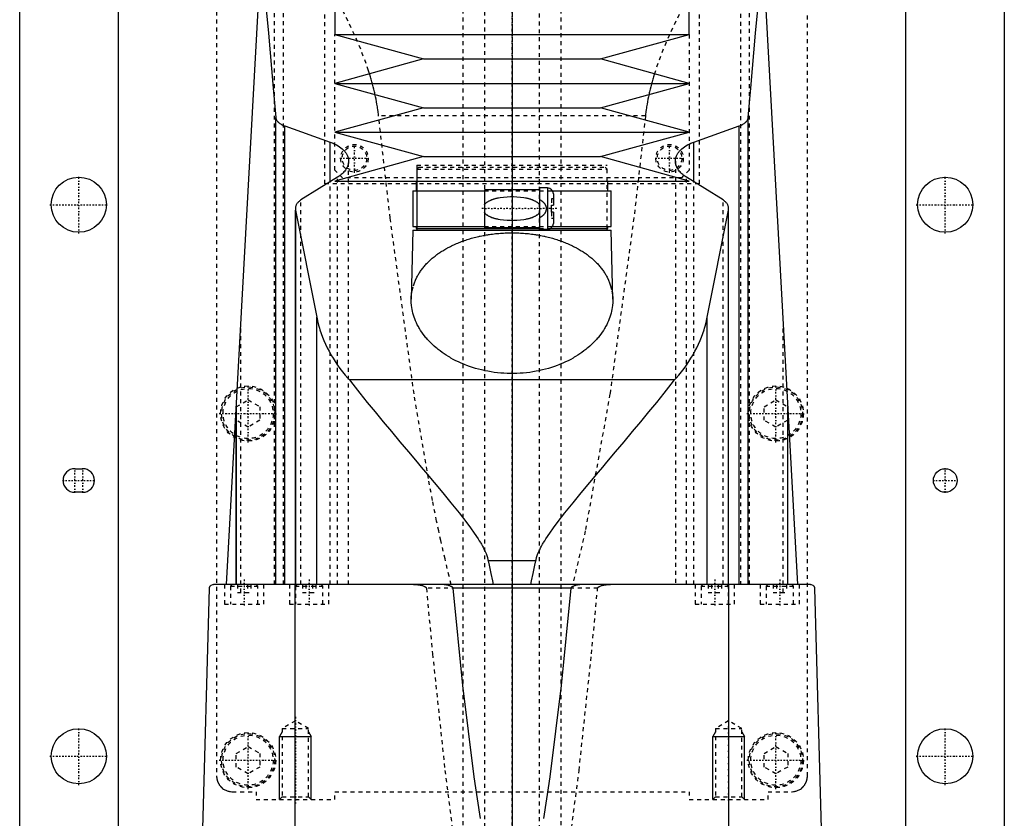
# Model space of a CAD drawing. Extents: x -125 to 125, y -136 to 719.
# Tile 4 of 11: x -125 to 125, y 57 to 260. Entities that reach past the tile are written whole.
import ezdxf

# ---------------------------------------------------------------- set-up
doc = ezdxf.new("R2010")
doc.units = 0
doc.linetypes.add('CENTER', pattern=[1.5, 0.45, -0.5, 0.05, -0.5])
doc.linetypes.add('DASHED', pattern=[2, 1, -1])
for name, color, linetype in [('AM_0', 7, 'CONTINUOUS'), ('AM_10', 7, 'CONTINUOUS'), ('AM_3', 7, 'DASHED'), ('AM_7', 7, 'CENTER')]:
    doc.layers.add(name, color=color, linetype=linetype)

msp = doc.modelspace()

# ---------------------------------------------------------------- linework, layer by layer
at = {"layer": 'AM_0', "color": 7, "linetype": 'CONTINUOUS'}
for p, q in [((-45, 435.75), (-45, 256.2)), ((45, 256.2), (45, 435.75)), ((-125, 53), (-125, 383)), ((125, 383), (125, 53)), ((-100, 363), (-100, 25)), ((100, 25), (100, 363)), ((-72.48, 116.6), (-61.98, 307.16)), ((61.98, 307.16), (72.48, 116.6)), ((-45, 256.2), (-22.5, 250)), ((-45, 256.2), (45, 256.2)), ((22.5, 250), (45, 256.2)), ((-22.5, 250), (-45, 243.8)), ((-22.5, 250), (22.5, 250)), ((45, 243.8), (22.5, 250)), ((-45, 243.8), (-22.5, 237.6)), ((-45, 243.8), (45, 243.8)), ((22.5, 237.6), (45, 243.8)), ((-22.5, 237.6), (-45, 231.4)), ((-22.5, 237.6), (22.5, 237.6)), ((45, 231.4), (22.5, 237.6)), ((-60, 116.6), (-60, 235.17)), ((60, 116.6), (60, 235.17)), ((-57.68, 116.6), (-57.68, 232.98)), ((-57.68, 232.98), (-46.13, 228.89)), ((46.13, 228.89), (57.68, 232.98)), ((57.68, 116.6), (57.68, 232.98)), ((-45, 231.4), (-22.5, 225.2)), ((-45, 231.4), (45, 231.4)), ((22.5, 225.2), (45, 231.4)), ((-46.13, 218.85), (-46.13, 228.89)), ((46.13, 218.85), (46.13, 228.89)), ((-22.5, 225.2), (-45, 219)), ((-22.5, 225.2), (22.5, 225.2)), ((45, 219), (22.5, 225.2)), ((-44.32, 219.97), (-53.59, 214.2)), ((-45, 219), (45, 219)), ((-24.35, 219), (-24.35, 216.5)), ((24.35, 216.5), (24.35, 219)), ((53.59, 214.2), (44.32, 219.97)), ((-25.15, 216.5), (-25.15, 207.5)), ((-25.15, 216.5), (-7, 216.5)), ((7, 216.8), (-7, 216.8)), ((-7, 216.8), (-7, 207.2)), ((9, 217.25), (7, 217.25)), ((7, 217.25), (7, 206.75)), ((9, 217.25), (9, 206.75)), ((10.3, 216.5), (25.15, 216.5)), ((10.5, 215.75), (10.5, 212.9)), ((25.15, 207.5), (25.15, 216.5)), ((10, 211.1), (10, 212.9)), ((10, 212.9), (10.5, 212.9)), ((-55, 212.05), (-55, 116.6)), ((-54.96, 116.6), (-54.96, 211.64)), ((-54.96, 211.64), (-49.57, 184.45)), ((10.5, 211.1), (10, 211.1)), ((10.5, 211.1), (10.5, 208.25)), ((49.57, 184.45), (54.96, 211.64)), ((54.96, 116.6), (54.96, 211.64)), ((55, 116.6), (55, 212.05)), ((-25.15, 207.5), (-7, 207.5)), ((-24.35, 207.5), (-24.35, 207)), ((10.3, 207.5), (25.15, 207.5)), ((24.35, 207), (24.35, 207.5)), ((-25.17, 206.5), (-25.59, 189.04)), ((-25.17, 206.5), (25.18, 206.5)), ((-24.35, 207), (7, 207)), ((-24.17, 207), (-24.17, 206.5)), ((-7, 207.2), (7, 207.2)), ((7, 206.75), (9, 206.75)), ((9.83, 207), (24.35, 207)), ((24.18, 206.5), (24.18, 207)), ((25.59, 189.04), (25.18, 206.5)), ((-49.57, 116.6), (-49.57, 184.45)), ((49.57, 116.6), (49.57, 184.45)), ((41.3, 168.52), (-41.3, 168.52)), ((-70, 116.6), (-70, 161.75)), ((-70, 161.67), (-70, 116.6)), ((70, 116.6), (70, 161.75)), ((70, 116.6), (70, 161.67)), ((-111, 146), (-109, 146)), ((-109, 140), (-111, 140)), ((6.05, 122.62), (-6.05, 122.62)), ((-79, 34.5), (-76.83, 115.63)), ((75.83, 116.6), (-75.83, 116.6)), ((-55.06, 34.5), (-55.06, 116.6)), ((14.95, 115.63), (-14.95, 115.63)), ((55.06, 34.5), (55.06, 116.6)), ((76.83, 115.63), (79, 34.5))]:
    msp.add_line(p, q, dxfattribs=at)
for points in [[(-63.73, 275.44, 0), (-63.09, 269.45, 0), (-61.84, 256.58, 0), (-60.6, 242.59, 0), (-60, 235.17, 0)], [(60, 235.17, 0), (60.6, 242.59, 0), (61.84, 256.58, 0), (63.09, 269.45, 0), (63.73, 275.44, 0)], [(-60, 235.17, 0), (-59.99, 235.1, 0), (-59.96, 234.97, 0), (-59.93, 234.83, 0), (-59.9, 234.76, 0), (-59.88, 234.69, 0), (-59.81, 234.55, 0), (-59.73, 234.41, 0), (-59.64, 234.27, 0), (-59.53, 234.14, 0), (-59.41, 234.01, 0), (-59.34, 233.94, 0), (-59.28, 233.88, 0), (-59.13, 233.75, 0), (-58.97, 233.63, 0), (-58.81, 233.52, 0), (-58.63, 233.41, 0), (-58.44, 233.31, 0), (-58.34, 233.26, 0), (-58.24, 233.21, 0), (-58.03, 233.12, 0), (-57.8, 233.03, 0), (-57.68, 232.98, 0)], [(57.68, 232.98, 0), (57.8, 233.03, 0), (58.03, 233.12, 0), (58.24, 233.21, 0), (58.34, 233.26, 0), (58.44, 233.31, 0), (58.63, 233.41, 0), (58.81, 233.52, 0), (58.97, 233.63, 0), (59.13, 233.75, 0), (59.28, 233.88, 0), (59.34, 233.94, 0), (59.41, 234.01, 0), (59.53, 234.14, 0), (59.64, 234.27, 0), (59.73, 234.41, 0), (59.81, 234.55, 0), (59.88, 234.69, 0), (59.9, 234.76, 0), (59.93, 234.83, 0), (59.96, 234.97, 0), (59.99, 235.1, 0), (60, 235.17, 0)], [(-46.13, 228.89, 0), (-45.89, 228.8, 0), (-45.41, 228.6, 0), (-44.96, 228.4, 0), (-44.75, 228.29, 0), (-44.54, 228.18, 0), (-44.16, 227.95, 0), (-43.79, 227.72, 0), (-43.44, 227.46, 0), (-43.12, 227.2, 0), (-42.83, 226.92, 0), (-42.69, 226.78, 0), (-42.56, 226.64, 0), (-42.32, 226.35, 0), (-42.11, 226.05, 0), (-41.94, 225.74, 0), (-41.79, 225.44, 0), (-41.67, 225.13, 0), (-41.63, 224.97, 0), (-41.59, 224.82, 0), (-41.53, 224.51, 0), (-41.5, 224.21, 0), (-41.5, 224.06, 0)], [(41.5, 224.06, 0), (41.5, 224.21, 0), (41.53, 224.51, 0), (41.59, 224.82, 0), (41.63, 224.97, 0), (41.67, 225.13, 0), (41.79, 225.44, 0), (41.94, 225.74, 0), (42.11, 226.05, 0), (42.32, 226.35, 0), (42.56, 226.64, 0), (42.69, 226.78, 0), (42.83, 226.92, 0), (43.12, 227.2, 0), (43.44, 227.46, 0), (43.79, 227.72, 0), (44.16, 227.96, 0), (44.55, 228.18, 0), (44.75, 228.29, 0), (44.96, 228.4, 0), (45.41, 228.6, 0), (45.89, 228.8, 0), (46.13, 228.89, 0)], [(-41.5, 224.06, 0), (-41.5, 223.94, 0), (-41.52, 223.7, 0), (-41.55, 223.47, 0), (-41.58, 223.34, 0), (-41.6, 223.22, 0), (-41.67, 222.98, 0), (-41.76, 222.74, 0), (-41.86, 222.5, 0), (-41.99, 222.25, 0), (-42.13, 222.01, 0), (-42.21, 221.9, 0), (-42.29, 221.78, 0), (-42.47, 221.54, 0), (-42.67, 221.31, 0), (-42.88, 221.09, 0), (-43.11, 220.87, 0), (-43.35, 220.66, 0), (-43.48, 220.55, 0), (-43.61, 220.45, 0), (-43.89, 220.25, 0), (-44.17, 220.06, 0), (-44.32, 219.97, 0)], [(44.32, 219.97, 0), (44.17, 220.06, 0), (43.88, 220.25, 0), (43.61, 220.45, 0), (43.48, 220.56, 0), (43.35, 220.66, 0), (43.1, 220.87, 0), (42.88, 221.09, 0), (42.66, 221.32, 0), (42.47, 221.55, 0), (42.29, 221.78, 0), (42.21, 221.9, 0), (42.13, 222.02, 0), (41.99, 222.26, 0), (41.86, 222.5, 0), (41.76, 222.74, 0), (41.67, 222.98, 0), (41.6, 223.22, 0), (41.58, 223.35, 0), (41.55, 223.47, 0), (41.52, 223.7, 0), (41.5, 223.94, 0), (41.5, 224.06, 0)], [(-53.59, 214.2, 0), (-53.66, 214.15, 0), (-53.81, 214.05, 0), (-53.95, 213.94, 0), (-54.01, 213.89, 0), (-54.08, 213.84, 0), (-54.2, 213.72, 0), (-54.31, 213.61, 0), (-54.42, 213.49, 0), (-54.52, 213.37, 0), (-54.61, 213.25, 0), (-54.65, 213.19, 0), (-54.69, 213.13, 0), (-54.76, 213, 0), (-54.82, 212.87, 0), (-54.87, 212.75, 0), (-54.92, 212.62, 0), (-54.95, 212.49, 0), (-54.96, 212.43, 0), (-54.97, 212.36, 0), (-54.99, 212.24, 0), (-55, 212.11, 0), (-55, 212.05, 0)], [(55, 212.05, 0), (55, 212.11, 0), (54.99, 212.24, 0), (54.97, 212.36, 0), (54.96, 212.43, 0), (54.95, 212.49, 0), (54.92, 212.62, 0), (54.87, 212.75, 0), (54.82, 212.87, 0), (54.76, 213, 0), (54.69, 213.13, 0), (54.65, 213.19, 0), (54.61, 213.25, 0), (54.52, 213.37, 0), (54.42, 213.49, 0), (54.31, 213.61, 0), (54.2, 213.72, 0), (54.08, 213.84, 0), (54.01, 213.89, 0), (53.95, 213.94, 0), (53.81, 214.05, 0), (53.66, 214.15, 0), (53.59, 214.2, 0)], [(-55, 212.05, 0), (-55, 211.98, 0), (-54.99, 211.85, 0), (-54.97, 211.71, 0), (-54.96, 211.64, 0)], [(54.96, 211.64, 0), (54.97, 211.71, 0), (54.99, 211.85, 0), (55, 211.98, 0), (55, 212.05, 0)], [(25.59, 189.04, 0), (25.59, 188.81, 0), (25.59, 188.35, 0), (25.56, 187.87, 0), (25.54, 187.64, 0), (25.52, 187.4, 0), (25.46, 186.92, 0), (25.38, 186.43, 0), (25.28, 185.95, 0), (25.16, 185.46, 0), (25.02, 184.97, 0), (24.95, 184.73, 0), (24.87, 184.49, 0), (24.69, 184, 0), (24.49, 183.51, 0), (24.28, 183.02, 0), (24.04, 182.54, 0), (23.78, 182.06, 0), (23.65, 181.82, 0), (23.51, 181.58, 0), (23.21, 181.1, 0), (22.9, 180.63, 0), (22.74, 180.4, 0), (22.57, 180.17, 0), (22.22, 179.71, 0), (21.85, 179.25, 0), (21.66, 179.03, 0), (21.46, 178.8, 0), (21.06, 178.36, 0), (20.63, 177.93, 0), (20.19, 177.51, 0), (19.74, 177.09, 0), (19.27, 176.68, 0), (19.03, 176.48, 0), (18.78, 176.28, 0), (18.28, 175.9, 0), (17.77, 175.52, 0), (17.24, 175.15, 0), (16.69, 174.79, 0), (16.12, 174.44, 0), (15.82, 174.26, 0), (15.52, 174.09, 0), (14.9, 173.75, 0), (14.26, 173.41, 0), (13.6, 173.09, 0), (12.93, 172.79, 0), (12.23, 172.49, 0), (11.87, 172.35, 0), (11.51, 172.21, 0), (10.78, 171.95, 0), (10.04, 171.7, 0), (9.28, 171.46, 0), (8.5, 171.25, 0), (7.72, 171.05, 0), (7.32, 170.96, 0), (6.93, 170.87, 0), (6.12, 170.71, 0), (5.31, 170.57, 0), (4.5, 170.45, 0), (3.68, 170.35, 0), (2.86, 170.27, 0), (2.45, 170.24, 0), (2.04, 170.21, 0), (1.22, 170.17, 0), (0.41, 170.15, 0), (0, 170.15, 0), (-0.41, 170.15, 0), (-1.22, 170.17, 0), (-2.04, 170.21, 0), (-2.45, 170.24, 0), (-2.86, 170.27, 0), (-3.68, 170.35, 0), (-4.5, 170.45, 0), (-5.31, 170.57, 0), (-6.12, 170.71, 0), (-6.93, 170.87, 0), (-7.32, 170.96, 0), (-7.72, 171.05, 0), (-8.5, 171.25, 0), (-9.28, 171.46, 0), (-10.04, 171.7, 0), (-10.78, 171.95, 0), (-11.51, 172.21, 0), (-11.87, 172.35, 0), (-12.23, 172.49, 0), (-12.93, 172.79, 0), (-13.6, 173.09, 0), (-14.26, 173.41, 0), (-14.9, 173.75, 0), (-15.52, 174.09, 0), (-15.82, 174.26, 0), (-16.12, 174.44, 0), (-16.69, 174.79, 0), (-17.24, 175.15, 0), (-17.77, 175.52, 0), (-18.28, 175.9, 0), (-18.78, 176.28, 0), (-19.03, 176.48, 0), (-19.27, 176.68, 0), (-19.74, 177.09, 0), (-20.19, 177.51, 0), (-20.63, 177.93, 0), (-21.06, 178.36, 0), (-21.46, 178.8, 0), (-21.66, 179.03, 0), (-21.85, 179.25, 0), (-22.22, 179.71, 0), (-22.57, 180.17, 0), (-22.74, 180.4, 0), (-22.9, 180.63, 0), (-23.21, 181.1, 0), (-23.51, 181.58, 0), (-23.65, 181.82, 0), (-23.78, 182.06, 0), (-24.04, 182.54, 0), (-24.28, 183.02, 0), (-24.49, 183.51, 0), (-24.69, 184, 0), (-24.87, 184.49, 0), (-24.95, 184.73, 0), (-25.02, 184.97, 0), (-25.16, 185.46, 0), (-25.28, 185.95, 0), (-25.38, 186.43, 0), (-25.46, 186.92, 0), (-25.52, 187.4, 0), (-25.54, 187.64, 0), (-25.56, 187.87, 0), (-25.59, 188.35, 0), (-25.59, 188.81, 0), (-25.59, 189.04, 0)], [(-49.57, 184.45, 0), (-49.48, 184, 0), (-49.28, 183.08, 0), (-49.04, 182.16, 0), (-48.91, 181.7, 0), (-48.77, 181.24, 0), (-48.47, 180.33, 0), (-48.13, 179.42, 0), (-47.76, 178.51, 0), (-47.36, 177.6, 0), (-46.93, 176.7, 0), (-46.7, 176.26, 0), (-46.46, 175.81, 0), (-45.97, 174.92, 0), (-45.44, 174.04, 0), (-44.89, 173.16, 0), (-44.3, 172.3, 0), (-43.68, 171.44, 0), (-43.36, 171.01, 0), (-43.04, 170.59, 0), (-42.36, 169.75, 0), (-41.66, 168.93, 0), (-41.3, 168.52, 0)], [(41.3, 168.52, 0), (41.66, 168.93, 0), (42.36, 169.75, 0), (43.04, 170.59, 0), (43.36, 171.01, 0), (43.68, 171.44, 0), (44.3, 172.3, 0), (44.89, 173.16, 0), (45.44, 174.04, 0), (45.97, 174.92, 0), (46.46, 175.81, 0), (46.7, 176.26, 0), (46.93, 176.7, 0), (47.36, 177.6, 0), (47.76, 178.51, 0), (48.13, 179.42, 0), (48.47, 180.33, 0), (48.77, 181.24, 0), (48.91, 181.7, 0), (49.04, 182.16, 0), (49.28, 183.08, 0), (49.48, 184, 0), (49.57, 184.45, 0)], [(-41.3, 168.52, 0), (-40.44, 167.42, 0), (-38.64, 165.15, 0), (-36.74, 162.81, 0), (-35.76, 161.61, 0), (-34.77, 160.4, 0), (-32.72, 157.92, 0), (-30.63, 155.41, 0), (-28.48, 152.85, 0), (-26.31, 150.27, 0), (-24.12, 147.67, 0), (-23.03, 146.37, 0), (-21.93, 145.07, 0), (-19.76, 142.48, 0), (-17.6, 139.89, 0), (-15.49, 137.32, 0), (-13.43, 134.76, 0), (-11.45, 132.21, 0), (-10.51, 130.94, 0), (-9.59, 129.67, 0), (-8.57, 128.15, 0), (-8.3, 127.72, 0), (-8.03, 127.27, 0), (-7.89, 127.05, 0), (-7.76, 126.83, 0), (-7.51, 126.37, 0), (-7.26, 125.91, 0), (-7.03, 125.44, 0), (-6.81, 124.96, 0), (-6.6, 124.47, 0), (-6.5, 124.22, 0), (-6.41, 123.97, 0), (-6.25, 123.44, 0), (-6.11, 122.9, 0), (-6.05, 122.62, 0)], [(6.05, 122.62, 0), (6.11, 122.9, 0), (6.25, 123.44, 0), (6.41, 123.97, 0), (6.5, 124.22, 0), (6.6, 124.47, 0), (6.81, 124.96, 0), (7.03, 125.44, 0), (7.26, 125.91, 0), (7.51, 126.37, 0), (7.76, 126.83, 0), (7.89, 127.05, 0), (8.03, 127.27, 0), (8.3, 127.72, 0), (8.57, 128.15, 0), (9.59, 129.67, 0), (10.51, 130.94, 0), (11.45, 132.21, 0), (13.43, 134.76, 0), (15.49, 137.32, 0), (17.6, 139.89, 0), (19.76, 142.48, 0), (21.93, 145.07, 0), (23.03, 146.37, 0), (24.12, 147.67, 0), (26.31, 150.27, 0), (28.48, 152.85, 0), (30.63, 155.41, 0), (32.72, 157.92, 0), (34.77, 160.4, 0), (35.76, 161.61, 0), (36.74, 162.81, 0), (38.64, 165.15, 0), (40.44, 167.42, 0), (41.3, 168.52, 0)], [(-6.05, 122.62, 0), (-5.83, 121.51, 0), (-5.4, 119.43, 0), (-4.97, 117.5, 0), (-4.76, 116.6, 0)], [(4.76, 116.6, 0), (4.97, 117.5, 0), (5.4, 119.43, 0), (5.83, 121.51, 0), (6.05, 122.62, 0)], [(-76.83, 115.63, 0), (-76.83, 115.63, 0), (-76.83, 115.63, 0), (-76.83, 115.63, 0), (-76.83, 115.63, 0), (-76.83, 115.63, 0), (-76.83, 115.63, 0), (-76.83, 115.63, 0), (-76.83, 115.63, 0), (-76.83, 115.64, 0), (-76.83, 115.64, 0), (-76.83, 115.64, 0), (-76.83, 115.65, 0), (-76.83, 115.65, 0), (-76.83, 115.65, 0), (-76.83, 115.66, 0), (-76.83, 115.66, 0), (-76.83, 115.66, 0), (-76.83, 115.66, 0), (-76.83, 115.66, 0), (-76.83, 115.67, 0), (-76.83, 115.67, 0), (-76.83, 115.67, 0), (-76.83, 115.68, 0), (-76.83, 115.68, 0), (-76.83, 115.68, 0), (-76.83, 115.68, 0), (-76.83, 115.68, 0), (-76.83, 115.69, 0), (-76.83, 115.69, 0), (-76.82, 115.71, 0), (-76.82, 115.72, 0), (-76.82, 115.73, 0), (-76.82, 115.74, 0), (-76.82, 115.75, 0), (-76.82, 115.75, 0), (-76.82, 115.76, 0), (-76.82, 115.76, 0), (-76.82, 115.77, 0), (-76.81, 115.8, 0), (-76.81, 115.82, 0), (-76.8, 115.83, 0), (-76.79, 115.87, 0), (-76.78, 115.9, 0), (-76.75, 115.98, 0), (-76.7, 116.09, 0), (-76.68, 116.13, 0), (-76.65, 116.17, 0), (-76.6, 116.24, 0), (-76.55, 116.3, 0), (-76.35, 116.45, 0), (-76, 116.59, 0), (-75.83, 116.6, 0)], [(-14.95, 115.63, 0), (-14.95, 115.63, 0), (-14.95, 115.63, 0), (-14.95, 115.64, 0), (-14.95, 115.64, 0), (-14.95, 115.64, 0), (-14.95, 115.65, 0), (-14.95, 115.65, 0), (-14.95, 115.66, 0), (-14.95, 115.67, 0), (-14.95, 115.67, 0), (-14.95, 115.67, 0), (-14.96, 115.68, 0), (-14.96, 115.68, 0), (-14.96, 115.69, 0), (-14.96, 115.69, 0), (-14.96, 115.7, 0), (-14.96, 115.7, 0), (-14.96, 115.71, 0), (-14.97, 115.71, 0), (-14.97, 115.71, 0), (-14.97, 115.72, 0), (-14.97, 115.72, 0), (-14.97, 115.72, 0), (-14.97, 115.73, 0), (-14.98, 115.73, 0), (-14.98, 115.74, 0), (-14.98, 115.74, 0), (-14.98, 115.74, 0), (-14.98, 115.75, 0), (-14.99, 115.75, 0), (-14.99, 115.76, 0), (-14.99, 115.76, 0), (-14.99, 115.77, 0), (-15, 115.77, 0), (-15, 115.77, 0), (-15, 115.78, 0), (-15.01, 115.79, 0), (-15.03, 115.82, 0), (-15.05, 115.84, 0), (-15.07, 115.87, 0), (-15.09, 115.88, 0), (-15.1, 115.89, 0), (-15.12, 115.91, 0), (-15.15, 115.93, 0), (-15.17, 115.95, 0), (-15.2, 115.97, 0), (-15.23, 115.99, 0), (-15.24, 116, 0), (-15.26, 116.01, 0), (-15.28, 116.03, 0), (-15.31, 116.04, 0), (-15.33, 116.05, 0), (-15.34, 116.06, 0), (-15.37, 116.08, 0), (-15.4, 116.09, 0), (-15.41, 116.1, 0), (-15.43, 116.11, 0), (-15.46, 116.12, 0), (-15.49, 116.13, 0), (-15.59, 116.18, 0), (-15.76, 116.24, 0), (-15.94, 116.3, 0), (-16.13, 116.36, 0), (-16.32, 116.4, 0), (-16.41, 116.42, 0), (-16.51, 116.44, 0), (-16.71, 116.48, 0), (-16.9, 116.51, 0), (-17.1, 116.54, 0), (-17.29, 116.56, 0), (-17.49, 116.57, 0), (-17.58, 116.58, 0), (-17.68, 116.59, 0), (-17.87, 116.6, 0), (-18.05, 116.6, 0), (-18.15, 116.6, 0)], [(-7.96, 57.2, 0), (-8.79, 62.22, 0), (-9.62, 67.74, 0), (-12.5, 90.94, 0), (-14.95, 115.63, 0)], [(14.95, 115.63, 0), (12.5, 90.94, 0), (9.62, 67.74, 0), (8.79, 62.22, 0), (7.96, 57.2, 0)], [(18.15, 116.6, 0), (18.05, 116.6, 0), (17.87, 116.6, 0), (17.68, 116.59, 0), (17.58, 116.58, 0), (17.49, 116.57, 0), (17.29, 116.56, 0), (17.1, 116.54, 0), (16.9, 116.51, 0), (16.71, 116.48, 0), (16.51, 116.44, 0), (16.41, 116.42, 0), (16.32, 116.4, 0), (16.13, 116.36, 0), (15.94, 116.3, 0), (15.76, 116.24, 0), (15.59, 116.18, 0), (15.49, 116.13, 0), (15.46, 116.12, 0), (15.43, 116.11, 0), (15.41, 116.1, 0), (15.4, 116.09, 0), (15.37, 116.08, 0), (15.34, 116.06, 0), (15.33, 116.05, 0), (15.31, 116.04, 0), (15.28, 116.03, 0), (15.26, 116.01, 0), (15.24, 116, 0), (15.23, 115.99, 0), (15.2, 115.97, 0), (15.17, 115.95, 0), (15.15, 115.93, 0), (15.12, 115.91, 0), (15.1, 115.89, 0), (15.09, 115.88, 0), (15.07, 115.87, 0), (15.05, 115.84, 0), (15.03, 115.82, 0), (15.01, 115.79, 0), (15, 115.78, 0), (15, 115.77, 0), (15, 115.77, 0), (14.99, 115.77, 0), (14.99, 115.76, 0), (14.99, 115.76, 0), (14.99, 115.75, 0), (14.98, 115.75, 0), (14.98, 115.74, 0), (14.98, 115.74, 0), (14.98, 115.74, 0), (14.98, 115.73, 0), (14.97, 115.73, 0), (14.97, 115.72, 0), (14.97, 115.72, 0), (14.97, 115.72, 0), (14.97, 115.71, 0), (14.97, 115.71, 0), (14.96, 115.71, 0), (14.96, 115.7, 0), (14.96, 115.7, 0), (14.96, 115.69, 0), (14.96, 115.69, 0), (14.96, 115.68, 0), (14.96, 115.68, 0), (14.95, 115.67, 0), (14.95, 115.67, 0), (14.95, 115.67, 0), (14.95, 115.66, 0), (14.95, 115.65, 0), (14.95, 115.65, 0), (14.95, 115.64, 0), (14.95, 115.64, 0), (14.95, 115.64, 0), (14.95, 115.63, 0), (14.95, 115.63, 0), (14.95, 115.63, 0)], [(75.83, 116.6, 0), (76, 116.59, 0), (76.35, 116.45, 0), (76.55, 116.3, 0), (76.6, 116.24, 0), (76.65, 116.17, 0), (76.68, 116.13, 0), (76.7, 116.09, 0), (76.75, 115.98, 0), (76.78, 115.9, 0), (76.79, 115.87, 0), (76.8, 115.83, 0), (76.81, 115.82, 0), (76.81, 115.8, 0), (76.82, 115.77, 0), (76.82, 115.76, 0), (76.82, 115.76, 0), (76.82, 115.75, 0), (76.82, 115.75, 0), (76.82, 115.74, 0), (76.82, 115.73, 0), (76.82, 115.72, 0), (76.82, 115.71, 0), (76.83, 115.69, 0), (76.83, 115.69, 0), (76.83, 115.68, 0), (76.83, 115.68, 0), (76.83, 115.68, 0), (76.83, 115.68, 0), (76.83, 115.68, 0), (76.83, 115.67, 0), (76.83, 115.67, 0), (76.83, 115.67, 0), (76.83, 115.66, 0), (76.83, 115.66, 0), (76.83, 115.66, 0), (76.83, 115.66, 0), (76.83, 115.66, 0), (76.83, 115.65, 0), (76.83, 115.65, 0), (76.83, 115.65, 0), (76.83, 115.64, 0), (76.83, 115.64, 0), (76.83, 115.64, 0), (76.83, 115.63, 0), (76.83, 115.63, 0), (76.83, 115.63, 0), (76.83, 115.63, 0), (76.83, 115.63, 0), (76.83, 115.63, 0), (76.83, 115.63, 0), (76.83, 115.63, 0), (76.83, 115.63, 0)]]:
    msp.add_polyline3d(points, dxfattribs=at)
for centre, radius in [((-110, 213), 7), ((110, 213), 7), ((110, 143), 3), ((-110, 73), 7), ((110, 73), 7)]:
    msp.add_circle(centre, radius, dxfattribs=at)
for centre, radius, start, end in [((9, 215.75), 1.5, 0, 90), ((9, 208.25), 1.5, 270, 0), ((-111, 143), 3, 90, 270), ((-109, 143), 3, 270, 90)]:
    msp.add_arc(centre, radius, start, end, dxfattribs=at)
at = {"layer": 'AM_10', "color": 7, "linetype": 'CONTINUOUS'}
for p, q in [((-58.32, 79.17), (-59, 78)), ((-59, 62), (-59, 78)), ((-59, 78), (-51, 78)), ((-51.68, 79.17), (-51, 78)), ((-51, 62), (-51, 78)), ((51.68, 79.17), (51, 78)), ((51, 62), (51, 78)), ((51, 78), (59, 78)), ((58.32, 79.17), (59, 78)), ((59, 62), (59, 78))]:
    msp.add_line(p, q, dxfattribs=at)
at = {"layer": 'AM_3', "color": 6, "linetype": 'DASHED'}
for p, q in [((-7, 680), (-7, -97.5)), ((7, -97.5), (7, 680)), ((-12.5, 664.5), (-12.5, -56.5)), ((12.5, -56.5), (12.5, 664.5)), ((-75, 380), (-75, 68)), ((75, 68), (75, 380)), ((-58, 116.6), (-58, 315.44)), ((58, 315.44), (58, 116.6)), ((-60.27, 116.6), (-60.27, 312.71)), ((60.27, 116.6), (60.27, 312.71)), ((-47.5, 218.3), (-47.5, 311.3)), ((47.5, 311.3), (47.5, 218.3)), ((-45, 221.8), (-45, 256.2)), ((45, 256.2), (45, 221.8)), ((33.89, 235.56), (-33.89, 235.56)), ((-41.5, 116.6), (-41.5, 224.06)), ((-24.17, 223), (-24.17, 207)), ((-24.17, 223), (24.18, 223)), ((-23.67, 222.5), (-24.17, 222)), ((-23.67, 222.5), (23.68, 222.5)), ((24.18, 222), (23.68, 222.5)), ((24.18, 207), (24.18, 223)), ((41.5, 224.06), (41.5, 116.6)), ((-43, 219.8), (-45, 221.8)), ((-24.17, 222), (-24.17, 207)), ((-24.17, 222), (24.18, 222)), ((24.18, 207), (24.18, 222)), ((45, 221.8), (43, 219.8)), ((47.5, 218.3), (-47.5, 218.3)), ((-46.13, 116.6), (-46.13, 218.85)), ((-44.32, 116.6), (-44.32, 219.97)), ((43, 219.8), (-43, 219.8)), ((44.32, 116.6), (44.32, 219.97)), ((46.13, 116.6), (46.13, 218.85)), ((-7, 216.5), (10.3, 216.5)), ((-53.59, 116.6), (-53.59, 214.2)), ((10, 214.5), (10, 212.9)), ((10.5, 214.5), (10, 214.5)), ((53.59, 116.6), (53.59, 214.2)), ((10, 211.1), (10, 209.5)), ((-7, 207.5), (10.3, 207.5)), ((10.5, 209.5), (10, 209.5)), ((7, 207), (9.83, 207)), ((-68.87, 114.6), (-68.87, 182.23)), ((68.87, 114.6), (68.87, 182.23)), ((-70, 161.73), (-67, 163.46)), ((-67, 163.46), (-64, 161.73)), ((64, 161.73), (67, 163.46)), ((67, 163.46), (70, 161.73)), ((-70, 161.67), (-70, 161.73)), ((-70, 116.6), (-70, 161.71)), ((-70, 161.67), (-70, 161.71)), ((-64, 161.73), (-64, 158.27)), ((64, 158.27), (64, 161.73)), ((70, 161.73), (70, 161.67)), ((70, 116.6), (70, 161.71)), ((-67, 156.54), (-70, 158.27)), ((-64, 158.27), (-67, 156.54)), ((67, 156.54), (64, 158.27)), ((70, 158.27), (67, 156.54)), ((-73, 116.6), (-73, 111.6)), ((-71.1, 116.6), (-71.5, 116.2)), ((-71.5, 116.2), (-71.5, 111.6)), ((-71.5, 116.2), (-64.5, 116.2)), ((-69.73, 116.6), (-69.73, 114.6)), ((-67.13, 116.6), (-67.13, 114.6)), ((-66.27, 116.6), (-66.27, 114.6)), ((-64.5, 116.2), (-64.9, 116.6)), ((-64.5, 111.6), (-64.5, 116.2)), ((-63, 111.6), (-63, 116.6)), ((-56.5, 116.6), (-56.5, 111.6)), ((-54.6, 116.6), (-55, 116.2)), ((-55, 116.2), (-55, 111.6)), ((-55, 116.2), (-48, 116.2)), ((-53.23, 116.6), (-53.23, 114.6)), ((-52.37, 116.6), (-52.37, 114.6)), ((-50.63, 116.6), (-50.63, 114.6)), ((-49.77, 116.6), (-49.77, 114.6)), ((-48, 116.2), (-48.4, 116.6)), ((-48, 111.6), (-48, 116.2)), ((-46.5, 111.6), (-46.5, 116.6)), ((21.74, 115.63), (-21.74, 115.63)), ((46.5, 116.6), (46.5, 111.6)), ((48.4, 116.6), (48, 116.2)), ((48, 116.2), (48, 111.6)), ((48, 116.2), (55, 116.2)), ((49.77, 116.6), (49.77, 114.6)), ((50.63, 116.6), (50.63, 114.6)), ((52.37, 116.6), (52.37, 114.6)), ((53.23, 116.6), (53.23, 114.6)), ((55, 116.2), (54.6, 116.6)), ((55, 111.6), (55, 116.2)), ((56.5, 111.6), (56.5, 116.6)), ((63, 116.6), (63, 111.6)), ((64.9, 116.6), (64.5, 116.2)), ((64.5, 116.2), (64.5, 111.6)), ((64.5, 116.2), (71.5, 116.2)), ((66.27, 116.6), (66.27, 114.6)), ((67.13, 116.6), (67.13, 114.6)), ((69.73, 116.6), (69.73, 114.6)), ((71.5, 116.2), (71.1, 116.6)), ((71.5, 111.6), (71.5, 116.2)), ((73, 111.6), (73, 116.6)), ((-69.73, 114.6), (-66.27, 114.6)), ((-53.23, 114.6), (-49.77, 114.6)), ((49.77, 114.6), (53.23, 114.6)), ((66.27, 114.6), (69.73, 114.6)), ((-73, 111.6), (-63, 111.6)), ((-56.5, 111.6), (-46.5, 111.6)), ((46.5, 111.6), (56.5, 111.6)), ((63, 111.6), (73, 111.6)), ((-55, 82), (-58.32, 80.08)), ((-58.32, 80.08), (-58.32, 62.68)), ((-58.32, 80.08), (-51.68, 80.08)), ((-51.68, 80.08), (-55, 82)), ((-51.68, 62.68), (-51.68, 80.08)), ((55, 82), (51.68, 80.08)), ((51.68, 80.08), (51.68, 62.68)), ((51.68, 80.08), (58.32, 80.08)), ((58.32, 80.08), (55, 82)), ((58.32, 62.68), (58.32, 80.08)), ((-70, 73.73), (-67, 75.46)), ((-67, 75.46), (-64, 73.73)), ((64, 73.73), (67, 75.46)), ((67, 75.46), (70, 73.73)), ((-70, 70.27), (-70, 73.73)), ((-64, 73.73), (-64, 70.27)), ((64, 70.27), (64, 73.73)), ((70, 73.73), (70, 70.27)), ((-67, 68.54), (-70, 70.27)), ((-64, 70.27), (-67, 68.54)), ((67, 68.54), (64, 70.27)), ((70, 70.27), (67, 68.54)), ((-71, 64), (-65, 64)), ((-65, 64), (-65, 62)), ((-58.32, 62.68), (-59, 62)), ((-58.32, 62.68), (-51.68, 62.68)), ((-51, 62), (-51.68, 62.68)), ((-45, 62), (-45, 64)), ((-45, 64), (45, 64)), ((45, 64), (45, 62)), ((51.68, 62.68), (51, 62)), ((51.68, 62.68), (58.32, 62.68)), ((59, 62), (58.32, 62.68)), ((65, 64), (71, 64)), ((65, 62), (65, 64)), ((-65, 62), (-45, 62)), ((45, 62), (65, 62))]:
    msp.add_line(p, q, dxfattribs=at)
for points in [[(-33.89, 235.56, 0), (-33.92, 235.89, 0), (-34, 236.54, 0), (-34.09, 237.19, 0), (-34.14, 237.52, 0), (-34.19, 237.84, 0), (-34.29, 238.49, 0), (-34.4, 239.13, 0), (-34.52, 239.78, 0), (-34.65, 240.42, 0), (-34.79, 241.06, 0), (-34.86, 241.37, 0), (-34.93, 241.69, 0), (-35.08, 242.33, 0), (-35.23, 242.96, 0), (-35.4, 243.59, 0), (-35.57, 244.21, 0), (-35.74, 244.84, 0), (-35.83, 245.15, 0), (-35.93, 245.46, 0), (-36.12, 246.09, 0), (-36.31, 246.71, 0), (-36.41, 247.01, 0), (-37.04, 248.86, 0), (-38.42, 252.5, 0), (-39.96, 256.08, 0), (-41.63, 259.6, 0), (-43.39, 263.06, 0)], [(43.39, 263.06, 0), (41.63, 259.6, 0), (39.96, 256.08, 0), (38.42, 252.5, 0), (37.04, 248.86, 0), (36.41, 247.01, 0), (36.31, 246.71, 0), (36.12, 246.09, 0), (35.93, 245.46, 0), (35.83, 245.15, 0), (35.74, 244.84, 0), (35.57, 244.21, 0), (35.4, 243.59, 0), (35.23, 242.96, 0), (35.08, 242.33, 0), (34.93, 241.69, 0), (34.86, 241.37, 0), (34.79, 241.06, 0), (34.65, 240.42, 0), (34.52, 239.78, 0), (34.4, 239.13, 0), (34.29, 238.49, 0), (34.19, 237.84, 0), (34.14, 237.52, 0), (34.09, 237.19, 0), (34, 236.54, 0), (33.92, 235.89, 0), (33.89, 235.56, 0)], [(-15.41, 116.6, 0), (-15.95, 118.69, 0), (-17.01, 123.08, 0), (-18.08, 127.76, 0), (-18.61, 130.2, 0), (-19.13, 132.71, 0), (-20.19, 137.95, 0), (-21.24, 143.47, 0), (-24.88, 164.98, 0), (-30.94, 209.64, 0), (-33.89, 235.56, 0)], [(33.89, 235.56, 0), (30.94, 209.64, 0), (24.88, 164.98, 0), (18.61, 130.2, 0), (15.41, 116.6, 0)], [(-7, 213, 0), (-6.96, 213.06, 0), (-6.87, 213.17, 0), (-6.77, 213.27, 0), (-6.72, 213.32, 0), (-6.68, 213.36, 0), (-6.58, 213.45, 0), (-6.47, 213.54, 0), (-6.37, 213.62, 0), (-6.26, 213.69, 0), (-6.15, 213.76, 0), (-6.1, 213.8, 0), (-6.04, 213.83, 0), (-5.93, 213.9, 0), (-5.81, 213.96, 0), (-5.69, 214.02, 0), (-5.57, 214.08, 0), (-5.45, 214.14, 0), (-5.39, 214.16, 0), (-5.33, 214.19, 0), (-5.2, 214.24, 0), (-5.08, 214.29, 0), (-5.02, 214.31, 0), (-4.95, 214.34, 0), (-4.82, 214.38, 0), (-4.69, 214.43, 0), (-4.63, 214.45, 0), (-4.56, 214.47, 0), (-4.43, 214.51, 0), (-4.3, 214.55, 0), (-4.16, 214.58, 0), (-4.02, 214.62, 0), (-3.89, 214.65, 0), (-3.82, 214.67, 0), (-3.75, 214.68, 0), (-3.61, 214.71, 0), (-3.47, 214.74, 0), (-2.98, 214.83, 0), (-2.12, 214.95, 0), (-1.26, 215.02, 0), (-0.42, 215.05, 0), (0, 215.06, 0), (0.42, 215.05, 0), (1.26, 215.02, 0), (2.12, 214.95, 0), (2.98, 214.83, 0), (3.47, 214.74, 0), (3.61, 214.71, 0), (3.75, 214.68, 0), (3.82, 214.67, 0), (3.89, 214.65, 0), (4.02, 214.62, 0), (4.16, 214.58, 0), (4.3, 214.55, 0), (4.43, 214.51, 0), (4.56, 214.47, 0), (4.63, 214.45, 0), (4.69, 214.43, 0), (4.82, 214.38, 0), (4.95, 214.34, 0), (5.02, 214.31, 0), (5.08, 214.29, 0), (5.2, 214.24, 0), (5.33, 214.19, 0), (5.39, 214.16, 0), (5.45, 214.14, 0), (5.57, 214.08, 0), (5.69, 214.02, 0), (5.81, 213.96, 0), (5.93, 213.9, 0), (6.04, 213.83, 0), (6.1, 213.8, 0), (6.15, 213.76, 0), (6.26, 213.69, 0), (6.37, 213.62, 0), (6.47, 213.54, 0), (6.58, 213.45, 0), (6.68, 213.36, 0), (6.72, 213.32, 0), (6.77, 213.27, 0), (6.87, 213.17, 0), (6.96, 213.06, 0), (7, 213, 0)], [(7, 214.35, 0), (7.15, 214.26, 0), (7.31, 214.16, 0), (7.36, 214.12, 0), (7.41, 214.09, 0), (7.43, 214.07, 0), (7.45, 214.06, 0), (7.5, 214.02, 0), (7.54, 213.99, 0), (7.59, 213.96, 0), (7.63, 213.92, 0), (7.68, 213.88, 0), (7.7, 213.87, 0), (7.72, 213.85, 0), (7.76, 213.81, 0), (7.8, 213.77, 0), (7.82, 213.76, 0), (7.84, 213.74, 0), (7.88, 213.7, 0), (7.92, 213.66, 0), (7.94, 213.64, 0), (7.96, 213.62, 0), (8, 213.58, 0), (8.04, 213.54, 0), (8.07, 213.5, 0), (8.11, 213.46, 0), (8.14, 213.42, 0), (8.16, 213.4, 0), (8.18, 213.38, 0), (8.21, 213.33, 0), (8.24, 213.29, 0), (8.27, 213.25, 0), (8.3, 213.2, 0), (8.33, 213.16, 0), (8.35, 213.13, 0), (8.36, 213.11, 0), (8.39, 213.06, 0), (8.42, 213.01, 0), (8.45, 212.96, 0), (8.47, 212.91, 0), (8.5, 212.86, 0), (8.51, 212.83, 0), (8.52, 212.8, 0), (8.54, 212.75, 0), (8.57, 212.7, 0), (8.58, 212.64, 0), (8.6, 212.59, 0), (8.62, 212.53, 0), (8.63, 212.5, 0), (8.63, 212.48, 0), (8.65, 212.42, 0), (8.66, 212.36, 0), (8.67, 212.31, 0), (8.68, 212.25, 0), (8.68, 212.19, 0), (8.69, 212.17, 0), (8.69, 212.14, 0), (8.69, 212.08, 0), (8.69, 212.03, 0), (8.69, 212, 0), (8.69, 211.97, 0), (8.69, 211.92, 0), (8.69, 211.86, 0), (8.69, 211.83, 0), (8.68, 211.81, 0), (8.68, 211.75, 0), (8.67, 211.69, 0), (8.66, 211.64, 0), (8.65, 211.58, 0), (8.63, 211.52, 0), (8.63, 211.5, 0), (8.62, 211.47, 0), (8.6, 211.41, 0), (8.58, 211.36, 0), (8.57, 211.3, 0), (8.54, 211.25, 0), (8.52, 211.2, 0), (8.51, 211.17, 0), (8.5, 211.14, 0), (8.47, 211.09, 0), (8.45, 211.04, 0), (8.42, 210.99, 0), (8.39, 210.94, 0), (8.36, 210.89, 0), (8.35, 210.87, 0), (8.33, 210.84, 0), (8.3, 210.8, 0), (8.27, 210.75, 0), (8.24, 210.71, 0), (8.21, 210.67, 0), (8.18, 210.62, 0), (8.16, 210.6, 0), (8.14, 210.58, 0), (8.11, 210.54, 0), (8.07, 210.5, 0), (8.04, 210.46, 0), (8, 210.42, 0), (7.96, 210.38, 0), (7.94, 210.36, 0), (7.92, 210.34, 0), (7.88, 210.3, 0), (7.84, 210.26, 0), (7.82, 210.24, 0), (7.8, 210.23, 0), (7.76, 210.19, 0), (7.72, 210.15, 0), (7.7, 210.13, 0), (7.68, 210.12, 0), (7.63, 210.08, 0), (7.59, 210.04, 0), (7.54, 210.01, 0), (7.5, 209.98, 0), (7.45, 209.94, 0), (7.43, 209.93, 0), (7.41, 209.91, 0), (7.36, 209.88, 0), (7.31, 209.84, 0), (7.15, 209.74, 0), (7, 209.65, 0)], [(7, 211, 0), (6.96, 210.94, 0), (6.87, 210.83, 0), (6.77, 210.73, 0), (6.72, 210.68, 0), (6.68, 210.64, 0), (6.58, 210.55, 0), (6.47, 210.46, 0), (6.37, 210.38, 0), (6.26, 210.31, 0), (6.15, 210.24, 0), (6.1, 210.2, 0), (6.04, 210.17, 0), (5.93, 210.1, 0), (5.81, 210.04, 0), (5.69, 209.98, 0), (5.57, 209.92, 0), (5.45, 209.86, 0), (5.39, 209.84, 0), (5.33, 209.81, 0), (5.2, 209.76, 0), (5.08, 209.71, 0), (5.02, 209.69, 0), (4.95, 209.66, 0), (4.82, 209.62, 0), (4.69, 209.57, 0), (4.63, 209.55, 0), (4.56, 209.53, 0), (4.43, 209.49, 0), (4.3, 209.45, 0), (4.16, 209.42, 0), (4.02, 209.38, 0), (3.89, 209.35, 0), (3.82, 209.33, 0), (3.75, 209.32, 0), (3.61, 209.29, 0), (3.47, 209.26, 0), (2.98, 209.17, 0), (2.12, 209.05, 0), (1.26, 208.98, 0), (0.42, 208.95, 0), (0, 208.94, 0), (-0.42, 208.95, 0), (-1.26, 208.98, 0), (-2.12, 209.05, 0), (-2.98, 209.17, 0), (-3.47, 209.26, 0), (-3.61, 209.29, 0), (-3.75, 209.32, 0), (-3.82, 209.33, 0), (-3.89, 209.35, 0), (-4.02, 209.38, 0), (-4.16, 209.42, 0), (-4.3, 209.45, 0), (-4.43, 209.49, 0), (-4.56, 209.53, 0), (-4.63, 209.55, 0), (-4.69, 209.57, 0), (-4.82, 209.62, 0), (-4.95, 209.66, 0), (-5.02, 209.69, 0), (-5.08, 209.71, 0), (-5.2, 209.76, 0), (-5.33, 209.81, 0), (-5.39, 209.84, 0), (-5.45, 209.86, 0), (-5.57, 209.92, 0), (-5.69, 209.98, 0), (-5.81, 210.04, 0), (-5.93, 210.1, 0), (-6.04, 210.17, 0), (-6.1, 210.2, 0), (-6.15, 210.24, 0), (-6.26, 210.31, 0), (-6.37, 210.38, 0), (-6.47, 210.46, 0), (-6.58, 210.55, 0), (-6.68, 210.64, 0), (-6.72, 210.68, 0), (-6.77, 210.73, 0), (-6.87, 210.83, 0), (-6.96, 210.94, 0), (-7, 211, 0)], [(-25.59, 189.04, 0), (-25.56, 189.72, 0), (-25.37, 191.08, 0), (-25.03, 192.45, 0), (-24.79, 193.14, 0), (-24.51, 193.82, 0), (-24.13, 194.61, 0), (-24.01, 194.83, 0), (-23.89, 195.05, 0), (-23.83, 195.16, 0), (-23.76, 195.28, 0), (-23.63, 195.5, 0), (-23.49, 195.72, 0), (-23.35, 195.93, 0), (-23.2, 196.15, 0), (-23.05, 196.37, 0), (-22.97, 196.47, 0), (-22.89, 196.58, 0), (-22.73, 196.79, 0), (-22.56, 197.01, 0), (-22.39, 197.22, 0), (-22.22, 197.42, 0), (-22.04, 197.63, 0), (-21.95, 197.73, 0), (-21.85, 197.84, 0), (-21.67, 198.04, 0), (-21.47, 198.24, 0), (-21.28, 198.44, 0), (-21.07, 198.64, 0), (-20.87, 198.83, 0), (-20.76, 198.93, 0), (-20.66, 199.03, 0), (-20.44, 199.22, 0), (-20.23, 199.41, 0), (-20, 199.59, 0), (-19.78, 199.78, 0), (-19.55, 199.96, 0), (-19.43, 200.05, 0), (-19.31, 200.14, 0), (-19.08, 200.32, 0), (-18.83, 200.49, 0), (-18.71, 200.58, 0), (-18.59, 200.67, 0), (-18.34, 200.84, 0), (-18.09, 201, 0), (-17.96, 201.09, 0), (-17.83, 201.17, 0), (-17.58, 201.33, 0), (-17.32, 201.49, 0), (-17.05, 201.65, 0), (-16.78, 201.8, 0), (-16.5, 201.96, 0), (-16.36, 202.04, 0), (-16.22, 202.11, 0), (-15.94, 202.26, 0), (-15.64, 202.41, 0), (-15.35, 202.56, 0), (-15.04, 202.71, 0), (-14.73, 202.85, 0), (-14.58, 202.92, 0), (-14.42, 202.99, 0), (-14.1, 203.13, 0), (-13.78, 203.27, 0), (-13.45, 203.4, 0), (-13.12, 203.53, 0), (-12.78, 203.66, 0), (-12.61, 203.72, 0), (-12.44, 203.78, 0), (-12.1, 203.91, 0), (-11.75, 204.02, 0), (-11.4, 204.14, 0), (-11.04, 204.25, 0), (-10.68, 204.36, 0), (-10.5, 204.41, 0), (-10.32, 204.47, 0), (-9.95, 204.57, 0), (-9.58, 204.67, 0), (-9.21, 204.76, 0), (-8.83, 204.85, 0), (-8.45, 204.94, 0), (-8.26, 204.98, 0), (-8.07, 205.03, 0), (-7.68, 205.11, 0), (-7.3, 205.18, 0), (-7.1, 205.22, 0), (-6.91, 205.25, 0), (-6.52, 205.32, 0), (-6.13, 205.39, 0), (-5.93, 205.42, 0), (-5.74, 205.45, 0), (-5.34, 205.5, 0), (-4.95, 205.55, 0), (-4.55, 205.6, 0), (-4.15, 205.65, 0), (-3.76, 205.69, 0), (-3.56, 205.7, 0), (-3.36, 205.72, 0), (-2.96, 205.75, 0), (-2.56, 205.78, 0), (-2.17, 205.81, 0), (-1.77, 205.82, 0), (-1.37, 205.84, 0), (-1.18, 205.85, 0), (-0.98, 205.85, 0), (-0.59, 205.86, 0), (-0.2, 205.86, 0), (0, 205.86, 0)], [(0, 205.86, 0), (0.2, 205.86, 0), (0.59, 205.86, 0), (0.98, 205.85, 0), (1.18, 205.85, 0), (1.37, 205.84, 0), (1.77, 205.82, 0), (2.17, 205.81, 0), (2.56, 205.78, 0), (2.96, 205.75, 0), (3.36, 205.72, 0), (3.56, 205.7, 0), (3.76, 205.69, 0), (4.15, 205.65, 0), (4.55, 205.6, 0), (4.95, 205.55, 0), (5.34, 205.5, 0), (5.74, 205.45, 0), (5.93, 205.42, 0), (6.13, 205.39, 0), (6.52, 205.32, 0), (6.91, 205.25, 0), (7.1, 205.22, 0), (7.3, 205.18, 0), (7.68, 205.11, 0), (8.07, 205.03, 0), (8.26, 204.98, 0), (8.45, 204.94, 0), (8.83, 204.85, 0), (9.21, 204.76, 0), (9.58, 204.67, 0), (9.95, 204.57, 0), (10.32, 204.47, 0), (10.5, 204.41, 0), (10.68, 204.36, 0), (11.04, 204.25, 0), (11.4, 204.14, 0), (11.75, 204.02, 0), (12.1, 203.91, 0), (12.44, 203.78, 0), (12.61, 203.72, 0), (12.78, 203.66, 0), (13.12, 203.53, 0), (13.45, 203.4, 0), (13.78, 203.27, 0), (14.1, 203.13, 0), (14.42, 202.99, 0), (14.58, 202.92, 0), (14.73, 202.85, 0), (15.04, 202.71, 0), (15.35, 202.56, 0), (15.64, 202.41, 0), (15.94, 202.26, 0), (16.22, 202.11, 0), (16.36, 202.04, 0), (16.5, 201.96, 0), (16.78, 201.8, 0), (17.05, 201.65, 0), (17.32, 201.49, 0), (17.58, 201.33, 0), (17.83, 201.17, 0), (17.96, 201.09, 0), (18.09, 201, 0), (18.34, 200.84, 0), (18.59, 200.67, 0), (18.71, 200.58, 0), (18.83, 200.49, 0), (19.08, 200.32, 0), (19.31, 200.14, 0), (19.43, 200.05, 0), (19.55, 199.96, 0), (19.78, 199.78, 0), (20, 199.59, 0), (20.23, 199.41, 0), (20.44, 199.22, 0), (20.66, 199.03, 0), (20.76, 198.93, 0), (20.87, 198.83, 0), (21.07, 198.64, 0), (21.28, 198.44, 0), (21.47, 198.24, 0), (21.67, 198.04, 0), (21.85, 197.84, 0), (21.95, 197.73, 0), (22.04, 197.63, 0), (22.22, 197.42, 0), (22.39, 197.22, 0), (22.56, 197.01, 0), (22.73, 196.79, 0), (22.89, 196.58, 0), (22.97, 196.47, 0), (23.05, 196.37, 0), (23.2, 196.15, 0), (23.35, 195.93, 0), (23.49, 195.72, 0), (23.63, 195.5, 0), (23.76, 195.28, 0), (23.83, 195.16, 0), (23.89, 195.05, 0), (24.01, 194.83, 0), (24.13, 194.61, 0), (24.51, 193.82, 0), (24.79, 193.14, 0), (25.03, 192.45, 0), (25.37, 191.08, 0), (25.56, 189.72, 0), (25.59, 189.04, 0)], [(-24.97, 116.6, 0), (-24.88, 116.6, 0), (-24.69, 116.6, 0), (-24.5, 116.59, 0), (-24.4, 116.58, 0), (-24.3, 116.58, 0), (-24.11, 116.56, 0), (-23.91, 116.54, 0), (-23.71, 116.51, 0), (-23.51, 116.48, 0), (-23.32, 116.45, 0), (-23.22, 116.43, 0), (-23.12, 116.41, 0), (-22.93, 116.36, 0), (-22.74, 116.31, 0), (-22.56, 116.25, 0), (-22.38, 116.18, 0), (-22.28, 116.14, 0), (-22.26, 116.13, 0), (-22.23, 116.11, 0), (-22.21, 116.1, 0), (-22.2, 116.1, 0), (-22.17, 116.08, 0), (-22.14, 116.07, 0), (-22.12, 116.06, 0), (-22.11, 116.05, 0), (-22.08, 116.03, 0), (-22.05, 116.01, 0), (-22.04, 116.01, 0), (-22.02, 116, 0), (-22, 115.98, 0), (-21.97, 115.96, 0), (-21.94, 115.94, 0), (-21.92, 115.92, 0), (-21.89, 115.89, 0), (-21.88, 115.88, 0), (-21.87, 115.87, 0), (-21.85, 115.85, 0), (-21.83, 115.82, 0), (-21.81, 115.8, 0), (-21.8, 115.78, 0), (-21.79, 115.78, 0), (-21.79, 115.77, 0), (-21.79, 115.77, 0), (-21.79, 115.77, 0), (-21.78, 115.76, 0), (-21.78, 115.76, 0), (-21.78, 115.75, 0), (-21.78, 115.75, 0), (-21.77, 115.74, 0), (-21.77, 115.74, 0), (-21.77, 115.74, 0), (-21.77, 115.73, 0), (-21.77, 115.73, 0), (-21.77, 115.72, 0), (-21.76, 115.72, 0), (-21.76, 115.71, 0), (-21.76, 115.71, 0), (-21.76, 115.71, 0), (-21.76, 115.7, 0), (-21.76, 115.7, 0), (-21.75, 115.69, 0), (-21.75, 115.69, 0), (-21.75, 115.68, 0), (-21.75, 115.68, 0), (-21.75, 115.67, 0), (-21.75, 115.67, 0), (-21.75, 115.67, 0), (-21.75, 115.66, 0), (-21.74, 115.66, 0), (-21.74, 115.65, 0), (-21.74, 115.64, 0), (-21.74, 115.64, 0), (-21.74, 115.64, 0), (-21.74, 115.63, 0), (-21.74, 115.63, 0), (-21.74, 115.63, 0)], [(-21.74, 115.63, 0), (-20.18, 98.98, 0), (-17.03, 69.41, 0), (-13.86, 44.87, 0), (-12.26, 34.5, 0)], [(12.26, 34.5, 0), (13.86, 44.87, 0), (17.03, 69.41, 0), (20.18, 98.98, 0), (21.74, 115.63, 0)], [(21.74, 115.63, 0), (21.74, 115.63, 0), (21.74, 115.63, 0), (21.74, 115.64, 0), (21.74, 115.64, 0), (21.74, 115.64, 0), (21.74, 115.65, 0), (21.74, 115.66, 0), (21.75, 115.66, 0), (21.75, 115.67, 0), (21.75, 115.67, 0), (21.75, 115.67, 0), (21.75, 115.68, 0), (21.75, 115.68, 0), (21.75, 115.69, 0), (21.75, 115.69, 0), (21.76, 115.7, 0), (21.76, 115.7, 0), (21.76, 115.71, 0), (21.76, 115.71, 0), (21.76, 115.71, 0), (21.76, 115.72, 0), (21.77, 115.72, 0), (21.77, 115.73, 0), (21.77, 115.73, 0), (21.77, 115.74, 0), (21.77, 115.74, 0), (21.77, 115.74, 0), (21.78, 115.75, 0), (21.78, 115.75, 0), (21.78, 115.76, 0), (21.78, 115.76, 0), (21.79, 115.77, 0), (21.79, 115.77, 0), (21.79, 115.77, 0), (21.79, 115.78, 0), (21.8, 115.78, 0), (21.81, 115.8, 0), (21.83, 115.82, 0), (21.85, 115.85, 0), (21.87, 115.87, 0), (21.88, 115.88, 0), (21.89, 115.89, 0), (21.92, 115.92, 0), (21.94, 115.94, 0), (21.97, 115.96, 0), (22, 115.98, 0), (22.02, 116, 0), (22.04, 116.01, 0), (22.05, 116.01, 0), (22.08, 116.03, 0), (22.11, 116.05, 0), (22.12, 116.06, 0), (22.14, 116.07, 0), (22.17, 116.08, 0), (22.2, 116.1, 0), (22.21, 116.1, 0), (22.23, 116.11, 0), (22.26, 116.13, 0), (22.28, 116.14, 0), (22.38, 116.18, 0), (22.56, 116.25, 0), (22.74, 116.31, 0), (22.93, 116.36, 0), (23.12, 116.41, 0), (23.22, 116.43, 0), (23.32, 116.45, 0), (23.51, 116.48, 0), (23.71, 116.51, 0), (23.91, 116.54, 0), (24.11, 116.56, 0), (24.3, 116.58, 0), (24.4, 116.58, 0), (24.5, 116.59, 0), (24.69, 116.6, 0), (24.88, 116.6, 0), (24.97, 116.6, 0)], [(-75, 68, 0), (-75, 67.97, 0), (-75, 67.9, 0), (-75, 67.83, 0), (-74.99, 67.79, 0), (-74.99, 67.76, 0), (-74.99, 67.69, 0), (-74.98, 67.62, 0), (-74.97, 67.55, 0), (-74.97, 67.48, 0), (-74.96, 67.41, 0), (-74.95, 67.38, 0), (-74.95, 67.34, 0), (-74.93, 67.27, 0), (-74.92, 67.21, 0), (-74.91, 67.14, 0), (-74.89, 67.07, 0), (-74.87, 67, 0), (-74.87, 66.97, 0), (-74.86, 66.94, 0), (-74.84, 66.87, 0), (-74.82, 66.81, 0), (-74.81, 66.77, 0), (-74.8, 66.74, 0), (-74.77, 66.68, 0), (-74.75, 66.61, 0), (-74.74, 66.58, 0), (-74.73, 66.55, 0), (-74.7, 66.49, 0), (-74.68, 66.43, 0), (-74.65, 66.37, 0), (-74.62, 66.31, 0), (-74.59, 66.25, 0), (-74.58, 66.22, 0), (-74.57, 66.19, 0), (-74.54, 66.13, 0), (-74.51, 66.07, 0), (-74.47, 66.02, 0), (-74.44, 65.96, 0), (-74.41, 65.91, 0), (-74.39, 65.88, 0), (-74.38, 65.86, 0), (-74.34, 65.8, 0), (-74.31, 65.75, 0), (-74.27, 65.7, 0), (-74.24, 65.65, 0), (-74.2, 65.6, 0), (-74.19, 65.58, 0), (-74.17, 65.56, 0), (-74.13, 65.51, 0), (-74.1, 65.47, 0), (-74.06, 65.42, 0), (-74.02, 65.38, 0), (-73.99, 65.34, 0), (-73.97, 65.32, 0), (-73.95, 65.3, 0), (-73.91, 65.25, 0), (-73.87, 65.21, 0), (-73.83, 65.17, 0), (-73.79, 65.14, 0), (-73.75, 65.1, 0), (-73.73, 65.08, 0), (-73.71, 65.06, 0), (-73.67, 65.02, 0), (-73.63, 64.99, 0), (-73.61, 64.97, 0), (-73.48, 64.86, 0), (-73.21, 64.67, 0), (-72.94, 64.5, 0), (-72.65, 64.36, 0), (-72.35, 64.24, 0), (-72.05, 64.14, 0), (-71.9, 64.1, 0), (-71.75, 64.07, 0), (-71.45, 64.02, 0), (-71.15, 64, 0), (-71, 64, 0)], [(71, 64, 0), (71.15, 64, 0), (71.45, 64.02, 0), (71.75, 64.07, 0), (71.9, 64.1, 0), (72.05, 64.14, 0), (72.35, 64.24, 0), (72.65, 64.36, 0), (72.94, 64.5, 0), (73.21, 64.67, 0), (73.48, 64.86, 0), (73.61, 64.97, 0), (73.63, 64.99, 0), (73.67, 65.02, 0), (73.71, 65.06, 0), (73.73, 65.08, 0), (73.75, 65.1, 0), (73.79, 65.14, 0), (73.83, 65.17, 0), (73.87, 65.21, 0), (73.91, 65.25, 0), (73.95, 65.3, 0), (73.97, 65.32, 0), (73.99, 65.34, 0), (74.02, 65.38, 0), (74.06, 65.42, 0), (74.1, 65.47, 0), (74.13, 65.51, 0), (74.17, 65.56, 0), (74.19, 65.58, 0), (74.2, 65.6, 0), (74.24, 65.65, 0), (74.27, 65.7, 0), (74.31, 65.75, 0), (74.34, 65.8, 0), (74.38, 65.86, 0), (74.39, 65.88, 0), (74.41, 65.91, 0), (74.44, 65.96, 0), (74.47, 66.02, 0), (74.51, 66.07, 0), (74.54, 66.13, 0), (74.57, 66.19, 0), (74.58, 66.22, 0), (74.59, 66.25, 0), (74.62, 66.31, 0), (74.65, 66.37, 0), (74.68, 66.43, 0), (74.7, 66.49, 0), (74.73, 66.55, 0), (74.74, 66.58, 0), (74.75, 66.61, 0), (74.77, 66.68, 0), (74.8, 66.74, 0), (74.81, 66.77, 0), (74.82, 66.81, 0), (74.84, 66.87, 0), (74.86, 66.94, 0), (74.87, 66.97, 0), (74.87, 67, 0), (74.89, 67.07, 0), (74.91, 67.14, 0), (74.92, 67.21, 0), (74.93, 67.27, 0), (74.95, 67.34, 0), (74.95, 67.38, 0), (74.96, 67.41, 0), (74.97, 67.48, 0), (74.97, 67.55, 0), (74.98, 67.62, 0), (74.99, 67.69, 0), (74.99, 67.76, 0), (74.99, 67.79, 0), (75, 67.83, 0), (75, 67.9, 0), (75, 67.97, 0), (75, 68, 0)]]:
    msp.add_polyline3d(points, dxfattribs=at)
for centre, radius in [((-40, 224.8), 3.5), ((-40, 224.8), 3.1), ((40, 224.8), 3.5), ((40, 224.8), 3.1), ((-67, 160), 7), ((-67, 160), 6.75), ((-67, 160), 6.35), ((67, 160), 7), ((67, 160), 6.75), ((67, 160), 6.35), ((-67, 72), 7), ((-67, 72), 6.75), ((-67, 72), 6.35), ((67, 72), 7), ((67, 72), 6.75), ((67, 72), 6.35)]:
    msp.add_circle(centre, radius, dxfattribs=at)
at = {"layer": 'AM_7', "color": 4, "linetype": 'CENTER'}
for p, q in [((0, 718.88), (0, -136.38)), ((0, 447.19), (0, 195.56)), ((0, 422.43), (0, -18.4)), ((0, 247.5), (0, -82.5)), ((-40, 221.12), (-40, 228.48)), ((40, 221.12), (40, 228.48)), ((-43.68, 224.8), (-36.32, 224.8)), ((36.33, 224.8), (43.68, 224.8)), ((-110, 205.65), (-110, 220.35)), ((110, 205.65), (110, 220.35)), ((-117.35, 213), (-102.65, 213)), ((102.65, 213), (117.35, 213)), ((11.37, 212), (-7.88, 212)), ((-67, 152.65), (-67, 167.35)), ((67, 152.65), (67, 167.35)), ((-74.35, 160), (-59.65, 160)), ((59.65, 160), (74.35, 160)), ((-111, 139.85), (-111, 146.15)), ((-109, 139.85), (-109, 146.15)), ((110, 139.85), (110, 146.15)), ((-114.15, 143), (-105.85, 143)), ((106.85, 143), (113.15, 143)), ((-68, 117.9), (-68, 111.3)), ((-51.5, 117.9), (-51.5, 111.3)), ((51.5, 117.9), (51.5, 111.3)), ((68, 117.9), (68, 111.3)), ((-55, 83), (-55, 61)), ((55, 83), (55, 61)), ((-110, 65.65), (-110, 80.35)), ((110, 65.65), (110, 80.35)), ((-67, 64.65), (-67, 79.35)), ((67, 64.65), (67, 79.35)), ((-117.35, 73), (-102.65, 73)), ((102.65, 73), (117.35, 73)), ((-74.35, 72), (-59.65, 72)), ((59.65, 72), (74.35, 72))]:
    msp.add_line(p, q, dxfattribs=at)

doc.saveas('drawing.dxf')
